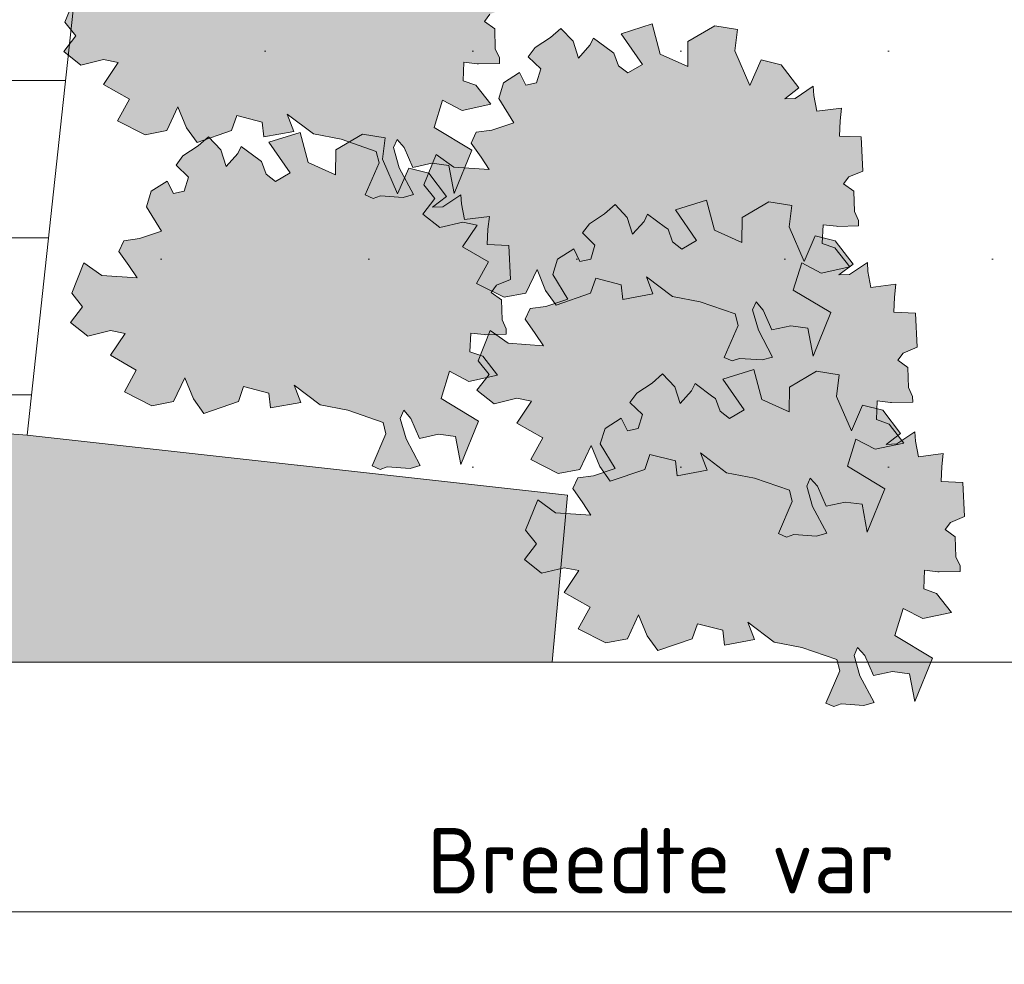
# Model space of a CAD drawing. Header units: metres. Extents: x 92403 to 95147, y 464428 to 465602.
# Tile 110 of 256: x 92440.49 to 92442.37, y 465187.68 to 465189.48. Entities that reach past the tile are written whole.
import ezdxf

# ---------------------------------------------------------------- set-up
doc = ezdxf.new("R2010")
doc.units = ezdxf.units.M
doc.layers.get('Defpoints').update_dxf_attribs({"linetype": 'CONTINUOUS'})
doc.layers.add('N-RO-GR-GROENSTROOK-A', color=7, linetype='CONTINUOUS', lineweight=0, true_color=0x5de817, transparency=0.7)
doc.layers.add('X-XX-AL-M', color=7, linetype='CONTINUOUS', lineweight=18)
doc.layers.add('X-XX-AL-RMB - profiel', color=7, linetype='CONTINUOUS', lineweight=9)
doc.styles.add('NLCS-ISO-M50-T25', font='NLCS-ISO.ttf', dxfattribs={"height": 0.125})
doc.dimstyles.new('NLCS-M50-T25-PIJL_L2_H1', dxfattribs={"dimscale": 0.05, "dimtxt": 2.5, "dimasz": 2.5, "dimexe": 2, "dimexo": 2, "dimgap": 0.7, "dimtad": 1, "dimzin": 0, "dimdsep": 46, "dimtxsty": 'NLCS-ISO-M50-T25', "dimcen": 2.5, "dimdle": 2, "dimclrd": 256, "dimclre": 256, "dimclrt": 256, "dimadec": 1, "dimazin": 0, "dimtfac": 1, "dimtdec": 3, "dimtofl": 0, "dimtmove": 0, "dimatfit": 3, "dimfxl": 2, "dimfxlon": 1, "dimtfillclr": 256, "dimtolj": 1, "dimtzin": 0, "dimlwd": -1, "dimlwe": -1, "dimarcsym": 0})

# ---------------------------------------------------------------- blocks, each defined once
blk = doc.blocks.new('*D164')
at = {"layer": 'Defpoints', "color": 0, "transparency": 16777216}
for p in [(92438.2919, 465189.2344), (92445.1381, 465189.2344), (92445.1381, 465187.7805)]:
    blk.add_point(p, dxfattribs=at)
at = {"layer": 'X-XX-AL-M', "transparency": 16777216}
for p, q in [((92438.2919, 465187.8805), (92438.2919, 465187.6805)), ((92445.1381, 465187.8805), (92445.1381, 465187.6805)), ((92438.4169, 465187.7805), (92445.0131, 465187.7805))]:
    blk.add_line(p, q, dxfattribs=at)
for points in [[(92438.4169, 465187.8013), (92438.4169, 465187.7597), (92438.2919, 465187.7805)], [(92445.0131, 465187.8013), (92445.0131, 465187.7597), (92445.1381, 465187.7805)]]:
    blk.add_solid(points, dxfattribs=at)
at = {"layer": 'X-XX-AL-M', "transparency": 16777216, "insert": (92441.715, 465187.8781), "char_height": 0.125, "attachment_point": 5, "style": 'NLCS-ISO-M50-T25'}
blk.add_mtext('\\A1;Breedte var', dxfattribs=at)

msp = doc.modelspace()

# ---------------------------------------------------------------- hatches: boundary and pattern name
at = {"layer": 'N-RO-GR-GROENSTROOK-A', "transparency": 33554508}
h = msp.add_hatch(color=256, dxfattribs=at)
h.dxf.hatch_style = 1
h.paths.add_polyline_path([(92441.051225, 465189.264734), (92441.104405, 465189.254599), (92441.171282, 465189.231593), (92441.176659, 465189.209598), (92441.150315, 465189.148485), (92441.165594, 465189.141899), (92441.179354, 465189.146625), (92441.222911, 465189.143834), (92441.242327, 465189.149319), (92441.21532, 465189.200393), (92441.20435, 465189.239224), (92441.210936, 465189.254503), (92441.224525, 465189.239054), (92441.241151, 465189.200981), (92441.277534, 465189.208743), (92441.30978, 465189.204435), (92441.31982, 465189.151084), (92441.353622, 465189.234143), (92441.282087, 465189.277207), (92441.298043, 465189.329044), (92441.335188, 465189.309499), (92441.389787, 465189.321402), (92441.361659, 465189.357671), (92441.337314, 465189.366286), (92441.338804, 465189.401838), (92441.36429, 465189.398877), (92441.366355, 465189.398637), (92441.406584, 465189.399521), (92441.406351, 465189.410162), (92441.398643, 465189.427219), (92441.397392, 465189.465636), (92441.377949, 465189.479544), (92441.388141, 465189.493127), (92441.414877, 465189.504315), (92441.411617, 465189.569264), (92441.370339, 465189.570994), (92441.371549, 465189.59988), (92441.374391, 465189.624246), (92441.326813, 465189.618384), (92441.321047, 465189.648348), (92441.319964, 465189.665938), (92441.285709, 465189.642889), (92441.265648, 465189.642028), (92441.292783, 465189.662757), (92441.258753, 465189.707129), (92441.2204, 465189.716593), (92441.199101, 465189.667599), (92441.1704, 465189.733615), (92441.175495, 465189.774515), (92441.132099, 465189.781571), (92441.0809, 465189.751376), (92441.080475, 465189.703995), (92441.028137, 465189.727269), (92441.012866, 465189.784866), (92440.953571, 465189.76627), (92440.994024, 465189.707618), (92440.966037, 465189.691376), (92440.948152, 465189.705219), (92440.939538, 465189.72928), (92440.934488, 465189.732896), (92440.900432, 465189.758022), (92440.893874, 465189.744287), (92440.871783, 465189.719811), (92440.86168, 465189.75179), (92440.838263, 465189.77634), (92440.818285, 465189.758846), (92440.789403, 465189.739892), (92440.776175, 465189.722116), (92440.799918, 465189.699124), (92440.791774, 465189.672361), (92440.771305, 465189.667982), (92440.759311, 465189.692053), (92440.728579, 465189.672391), (92440.719542, 465189.642916), (92440.74827, 465189.596147), (92440.706334, 465189.582192), (92440.676519, 465189.578204), (92440.66681, 465189.55753), (92440.685965, 465189.530541), (92440.701627, 465189.507102), (92440.634199, 465189.511629), (92440.600104, 465189.535841), (92440.576881, 465189.478155), (92440.597626, 465189.451884), (92440.574537, 465189.422213), (92440.607516, 465189.396215), (92440.650867, 465189.406706), (92440.678725, 465189.401218), (92440.650707, 465189.359445), (92440.70023, 465189.331052), (92440.677444, 465189.289977), (92440.729899, 465189.263293), (92440.771318, 465189.271116), (92440.792733, 465189.316701), (92440.809258, 465189.276597), (92440.829147, 465189.248528), (92440.895112, 465189.271165), (92440.90489, 465189.299692), (92440.953519, 465189.28718), (92440.95676, 465189.259024), (92441.014163, 465189.269712), (92441.001502, 465189.302714), (92441.051237, 465189.26475)])
h = msp.add_hatch(color=256, dxfattribs=at)
h.dxf.hatch_style = 1
h.paths.add_polyline_path([(92441.736711, 465188.954509), (92441.789891, 465188.944374), (92441.856768, 465188.921368), (92441.862145, 465188.899373), (92441.835801, 465188.83826), (92441.85108, 465188.831674), (92441.86484, 465188.8364), (92441.908397, 465188.83361), (92441.927813, 465188.839095), (92441.900806, 465188.890168), (92441.889836, 465188.929), (92441.896422, 465188.944278), (92441.910012, 465188.928829), (92441.926637, 465188.890756), (92441.963021, 465188.898518), (92441.995266, 465188.89421), (92442.005306, 465188.840859), (92442.039108, 465188.923918), (92441.967573, 465188.966982), (92441.983529, 465189.018819), (92442.020674, 465188.999274), (92442.075273, 465189.011177), (92442.047145, 465189.047446), (92442.0228, 465189.056061), (92442.02429, 465189.091613), (92442.049776, 465189.088653), (92442.051841, 465189.088413), (92442.09207, 465189.089296), (92442.091837, 465189.099937), (92442.084129, 465189.116994), (92442.082878, 465189.155411), (92442.063436, 465189.169319), (92442.073627, 465189.182902), (92442.100363, 465189.19409), (92442.097103, 465189.259039), (92442.055825, 465189.260769), (92442.057036, 465189.289655), (92442.059877, 465189.314021), (92442.012299, 465189.308159), (92442.006533, 465189.338123), (92442.00545, 465189.355714), (92441.971195, 465189.332664), (92441.951134, 465189.331803), (92441.978269, 465189.352532), (92441.944239, 465189.396905), (92441.905886, 465189.406368), (92441.884588, 465189.357374), (92441.855886, 465189.42339), (92441.860981, 465189.46429), (92441.817585, 465189.471346), (92441.766387, 465189.441151), (92441.765961, 465189.39377), (92441.713623, 465189.417044), (92441.698352, 465189.474641), (92441.639057, 465189.456045), (92441.679511, 465189.397393), (92441.651523, 465189.381152), (92441.633638, 465189.394995), (92441.625024, 465189.419055), (92441.619974, 465189.422671), (92441.585918, 465189.447797), (92441.579361, 465189.434062), (92441.557269, 465189.409586), (92441.547166, 465189.441565), (92441.523749, 465189.466115), (92441.503771, 465189.448621), (92441.474889, 465189.429668), (92441.461661, 465189.411891), (92441.485404, 465189.388899), (92441.47726, 465189.362137), (92441.456792, 465189.357757), (92441.444797, 465189.381828), (92441.414065, 465189.362166), (92441.405028, 465189.332692), (92441.433756, 465189.285922), (92441.39182, 465189.271967), (92441.362005, 465189.267979), (92441.352297, 465189.247306), (92441.371451, 465189.220316), (92441.387113, 465189.196877), (92441.319685, 465189.201405), (92441.28559, 465189.225616), (92441.262367, 465189.16793), (92441.283112, 465189.14166), (92441.260023, 465189.111988), (92441.293002, 465189.08599), (92441.336353, 465189.096482), (92441.364211, 465189.090993), (92441.336193, 465189.049221), (92441.385717, 465189.020827), (92441.36293, 465188.979752), (92441.415386, 465188.953069), (92441.456804, 465188.960891), (92441.47822, 465189.006476), (92441.494744, 465188.966372), (92441.514633, 465188.938304), (92441.580599, 465188.960941), (92441.590376, 465188.989468), (92441.639005, 465188.976955), (92441.642246, 465188.948799), (92441.699649, 465188.959487), (92441.686988, 465188.992489), (92441.736724, 465188.954525)])
h = msp.add_hatch(color=256, dxfattribs=at)
h.dxf.hatch_style = 1
h.paths.add_polyline_path([(92441.064155, 465188.747695), (92441.117335, 465188.737559), (92441.184212, 465188.714554), (92441.189589, 465188.692559), (92441.163245, 465188.631445), (92441.178524, 465188.624859), (92441.192284, 465188.629585), (92441.235841, 465188.626795), (92441.255257, 465188.63228), (92441.22825, 465188.683353), (92441.21728, 465188.722185), (92441.223866, 465188.737463), (92441.237455, 465188.722014), (92441.254081, 465188.683941), (92441.290464, 465188.691704), (92441.32271, 465188.687395), (92441.33275, 465188.634044), (92441.366552, 465188.717104), (92441.295017, 465188.760168), (92441.310973, 465188.812004), (92441.348118, 465188.792459), (92441.402717, 465188.804362), (92441.374589, 465188.840632), (92441.350244, 465188.849246), (92441.351734, 465188.884798), (92441.37722, 465188.881838), (92441.379285, 465188.881598), (92441.419514, 465188.882482), (92441.419281, 465188.893122), (92441.411573, 465188.91018), (92441.410322, 465188.948596), (92441.390879, 465188.962505), (92441.401071, 465188.976088), (92441.427807, 465188.987275), (92441.424547, 465189.052225), (92441.383269, 465189.053955), (92441.384479, 465189.082841), (92441.387321, 465189.107207), (92441.339743, 465189.101344), (92441.333977, 465189.131308), (92441.332894, 465189.148899), (92441.298639, 465189.12585), (92441.278578, 465189.124988), (92441.305713, 465189.145717), (92441.271683, 465189.19009), (92441.23333, 465189.199554), (92441.212031, 465189.15056), (92441.18333, 465189.216576), (92441.188425, 465189.257476), (92441.145029, 465189.264532), (92441.09383, 465189.234336), (92441.093405, 465189.186956), (92441.041067, 465189.21023), (92441.025796, 465189.267826), (92440.966501, 465189.249231), (92441.006954, 465189.190579), (92440.978967, 465189.174337), (92440.961082, 465189.18818), (92440.952468, 465189.21224), (92440.947418, 465189.215856), (92440.913362, 465189.240983), (92440.906804, 465189.227248), (92440.884713, 465189.202772), (92440.87461, 465189.234751), (92440.851193, 465189.2593), (92440.831215, 465189.241807), (92440.802333, 465189.222853), (92440.789105, 465189.205076), (92440.812848, 465189.182084), (92440.804704, 465189.155322), (92440.784235, 465189.150942), (92440.772241, 465189.175013), (92440.741509, 465189.155352), (92440.732472, 465189.125877), (92440.7612, 465189.079108), (92440.719264, 465189.065153), (92440.689449, 465189.061165), (92440.67974, 465189.040491), (92440.698895, 465189.013501), (92440.714557, 465188.990062), (92440.647129, 465188.99459), (92440.613034, 465189.018802), (92440.589811, 465188.961116), (92440.610556, 465188.934845), (92440.587467, 465188.905174), (92440.620446, 465188.879176), (92440.663797, 465188.889667), (92440.691655, 465188.884179), (92440.663637, 465188.842406), (92440.71316, 465188.814013), (92440.690374, 465188.772937), (92440.742829, 465188.746254), (92440.784248, 465188.754077), (92440.805663, 465188.799661), (92440.822188, 465188.759557), (92440.842077, 465188.731489), (92440.908043, 465188.754126), (92440.91782, 465188.782653), (92440.966449, 465188.77014), (92440.96969, 465188.741984), (92441.027093, 465188.752672), (92441.014432, 465188.785675), (92441.064167, 465188.747711)])
h = msp.add_hatch(color=256, dxfattribs=at)
h.dxf.hatch_style = 1
h.paths.add_polyline_path([(92441.840183, 465188.618433), (92441.893363, 465188.608298), (92441.96024, 465188.585293), (92441.965617, 465188.563297), (92441.939273, 465188.502184), (92441.954551, 465188.495598), (92441.968311, 465188.500324), (92442.011869, 465188.497534), (92442.031285, 465188.503019), (92442.004278, 465188.554092), (92441.993308, 465188.592924), (92441.999894, 465188.608202), (92442.013483, 465188.592753), (92442.030109, 465188.55468), (92442.066492, 465188.562442), (92442.098738, 465188.558134), (92442.108777, 465188.504783), (92442.142579, 465188.587843), (92442.071045, 465188.630907), (92442.087001, 465188.682743), (92442.124146, 465188.663198), (92442.178745, 465188.675101), (92442.150617, 465188.711371), (92442.126271, 465188.719985), (92442.127761, 465188.755537), (92442.153248, 465188.752577), (92442.155313, 465188.752337), (92442.195542, 465188.75322), (92442.195308, 465188.763861), (92442.1876, 465188.780919), (92442.18635, 465188.819335), (92442.166907, 465188.833243), (92442.177099, 465188.846826), (92442.203835, 465188.858014), (92442.200575, 465188.922964), (92442.159297, 465188.924693), (92442.160507, 465188.953579), (92442.163349, 465188.977945), (92442.115771, 465188.972083), (92442.110005, 465189.002047), (92442.108921, 465189.019638), (92442.074667, 465188.996588), (92442.054605, 465188.995727), (92442.081741, 465189.016456), (92442.047711, 465189.060829), (92442.009358, 465189.070292), (92441.988059, 465189.021298), (92441.959358, 465189.087314), (92441.964452, 465189.128214), (92441.921057, 465189.135271), (92441.869858, 465189.105075), (92441.869433, 465189.057694), (92441.817094, 465189.080968), (92441.801824, 465189.138565), (92441.742529, 465189.119969), (92441.782982, 465189.061317), (92441.754994, 465189.045076), (92441.73711, 465189.058919), (92441.728495, 465189.082979), (92441.723446, 465189.086595), (92441.689389, 465189.111722), (92441.682832, 465189.097986), (92441.660741, 465189.073511), (92441.650638, 465189.105489), (92441.627221, 465189.130039), (92441.607242, 465189.112545), (92441.578361, 465189.093592), (92441.565132, 465189.075815), (92441.588875, 465189.052823), (92441.580732, 465189.026061), (92441.560263, 465189.021681), (92441.548268, 465189.045752), (92441.517537, 465189.02609), (92441.508499, 465188.996616), (92441.537227, 465188.949846), (92441.495292, 465188.935891), (92441.465477, 465188.931904), (92441.455768, 465188.91123), (92441.474922, 465188.88424), (92441.490585, 465188.860801), (92441.423157, 465188.865329), (92441.389062, 465188.88954), (92441.365839, 465188.831855), (92441.386584, 465188.805584), (92441.363495, 465188.775912), (92441.396474, 465188.749915), (92441.439825, 465188.760406), (92441.467682, 465188.754917), (92441.439665, 465188.713145), (92441.489188, 465188.684751), (92441.466401, 465188.643676), (92441.518857, 465188.616993), (92441.560276, 465188.624815), (92441.581691, 465188.6704), (92441.598215, 465188.630296), (92441.618105, 465188.602228), (92441.68407, 465188.624865), (92441.693848, 465188.653392), (92441.742477, 465188.640879), (92441.745718, 465188.612723), (92441.803121, 465188.623411), (92441.79046, 465188.656413), (92441.840195, 465188.618449)])
h = msp.add_hatch(color=256, dxfattribs=at)
h.dxf.hatch_style = 1
h.paths.add_polyline_path([(92441.930718, 465188.295283), (92441.983898, 465188.285148), (92442.050775, 465188.262142), (92442.056152, 465188.240147), (92442.029808, 465188.179034), (92442.045087, 465188.172448), (92442.058847, 465188.177174), (92442.102404, 465188.174383), (92442.12182, 465188.179868), (92442.094813, 465188.230942), (92442.083843, 465188.269773), (92442.090429, 465188.285052), (92442.104018, 465188.269603), (92442.120644, 465188.23153), (92442.157027, 465188.239292), (92442.189273, 465188.234984), (92442.199313, 465188.181633), (92442.233115, 465188.264692), (92442.16158, 465188.307756), (92442.177536, 465188.359593), (92442.214681, 465188.340048), (92442.26928, 465188.351951), (92442.241152, 465188.38822), (92442.216807, 465188.396835), (92442.218297, 465188.432387), (92442.243783, 465188.429426), (92442.245848, 465188.429186), (92442.286077, 465188.43007), (92442.285844, 465188.440711), (92442.278136, 465188.457768), (92442.276885, 465188.496185), (92442.257443, 465188.510093), (92442.267634, 465188.523676), (92442.29437, 465188.534864), (92442.29111, 465188.599813), (92442.249832, 465188.601543), (92442.251043, 465188.630429), (92442.253884, 465188.654795), (92442.206306, 465188.648933), (92442.20054, 465188.678897), (92442.199457, 465188.696487), (92442.165202, 465188.673438), (92442.145141, 465188.672577), (92442.172276, 465188.693306), (92442.138246, 465188.737678), (92442.099893, 465188.747142), (92442.078595, 465188.698148), (92442.049893, 465188.764164), (92442.054988, 465188.805064), (92442.011592, 465188.81212), (92441.960394, 465188.781925), (92441.959968, 465188.734544), (92441.90763, 465188.757818), (92441.892359, 465188.815415), (92441.833064, 465188.796819), (92441.873517, 465188.738167), (92441.84553, 465188.721925), (92441.827645, 465188.735768), (92441.819031, 465188.759829), (92441.813981, 465188.763445), (92441.779925, 465188.788571), (92441.773368, 465188.774836), (92441.751276, 465188.75036), (92441.741173, 465188.782339), (92441.717756, 465188.806889), (92441.697778, 465188.789395), (92441.668896, 465188.770441), (92441.655668, 465188.752665), (92441.679411, 465188.729673), (92441.671267, 465188.70291), (92441.650798, 465188.698531), (92441.638804, 465188.722602), (92441.608072, 465188.70294), (92441.599035, 465188.673465), (92441.627763, 465188.626696), (92441.585827, 465188.612741), (92441.556012, 465188.608753), (92441.546304, 465188.588079), (92441.565458, 465188.56109), (92441.58112, 465188.537651), (92441.513692, 465188.542178), (92441.479597, 465188.56639), (92441.456374, 465188.508704), (92441.477119, 465188.482433), (92441.45403, 465188.452762), (92441.487009, 465188.426764), (92441.53036, 465188.437255), (92441.558218, 465188.431767), (92441.5302, 465188.389994), (92441.579724, 465188.361601), (92441.556937, 465188.320526), (92441.609393, 465188.293842), (92441.650811, 465188.301665), (92441.672227, 465188.34725), (92441.688751, 465188.307146), (92441.70864, 465188.279077), (92441.774606, 465188.301714), (92441.784383, 465188.330241), (92441.833012, 465188.317729), (92441.836253, 465188.289573), (92441.893656, 465188.300261), (92441.880995, 465188.333263), (92441.93073, 465188.295299)])
at = {"layer": 'X-XX-AL-RMB - profiel', "true_color": 0x1a4a17, "transparency": 33554687}
h = msp.add_hatch(dxfattribs=at)
h.set_pattern_fill('AGR-GRAS_SPORTVELD', color=99, scale=0.5, pattern_type=2)
h.set_pattern_definition([(0, (-2038.9054, 1692.20667), (0.1984375, 0.396875), [0, -0.396875])])
h.paths.add_polyline_path([(92445.133918, 465192.122691), (92438.433918, 465192.122691), (92438.433918, 465188.256892), (92438.85996, 465188.256892), (92438.876542, 465189.818887), (92440.626838, 465189.818887), (92440.504564, 465188.689986), (92441.536313, 465188.575801), (92441.50732, 465188.256892), (92445.133918, 465188.256892)])
at = {"layer": 'X-XX-AL-RMB - profiel', "true_color": 0x000000}
h = msp.add_hatch(dxfattribs=at)
h.set_pattern_fill('AVH-TEGEL_300X300_HALFST', color=18, pattern_type=2)
h.set_pattern_definition([(0, (92421.57112, 465280.41656), (0.3, 0.15), [0.3, -0.3]), (90, (92421.57112, 465280.41656), (-0.3, 2e-17), [])])
h.paths.add_polyline_path([(92440.626838, 465189.818887), (92438.876542, 465189.818887), (92438.876542, 465188.256892), (92439.064799, 465188.256892), (92439.111534, 465188.794894), (92440.504564, 465188.689986)])
at = {"layer": 'X-XX-AL-RMB - profiel', "true_color": 0xc7c7c7, "transparency": 33554687}
h = msp.add_hatch(color=9, dxfattribs=at)
h.dxf.hatch_style = 1
h.paths.add_polyline_path([(92439.064799, 465188.256892), (92439.111534, 465188.794894), (92440.504564, 465188.689986), (92441.536313, 465188.575801), (92441.50732, 465188.256892)])

# ---------------------------------------------------------------- linework, layer by layer
at = {"layer": 'X-XX-AL-RMB - profiel'}
msp.add_lwpolyline([(92464.086302, 465192.122691), (92421.372167, 465192.122691), (92421.372167, 465188.256892), (92464.086302, 465188.256892)], close=True, dxfattribs=at)
for points in [[(92440.504564, 465188.689986), (92440.626838, 465189.818887), (92438.876542, 465189.818887)], [(92440.504564, 465188.689986), (92439.111534, 465188.794894), (92439.064799, 465188.256892)], [(92441.50732, 465188.256892), (92441.536313, 465188.575801), (92440.504564, 465188.689986)]]:
    msp.add_lwpolyline(points, dxfattribs=at)
at = {"layer": 'X-XX-AL-RMB - profiel', "color": 251}
msp.add_lwpolyline([(92440.600104, 465189.535841), (92440.576881, 465189.478155), (92440.597626, 465189.451884), (92440.574537, 465189.422213), (92440.607516, 465189.396215), (92440.650867, 465189.406706), (92440.678725, 465189.401218), (92440.650707, 465189.359445), (92440.70023, 465189.331052), (92440.677444, 465189.289977), (92440.729899, 465189.263293), (92440.771318, 465189.271116), (92440.792733, 465189.316701), (92440.809258, 465189.276597), (92440.829147, 465189.248528), (92440.895112, 465189.271165), (92440.90489, 465189.299692), (92440.953519, 465189.28718), (92440.95676, 465189.259024), (92441.014163, 465189.269712), (92441.001502, 465189.302714), (92441.051237, 465189.26475), (92441.051225, 465189.264734), (92441.104405, 465189.254599), (92441.171282, 465189.231593), (92441.176659, 465189.209598), (92441.150315, 465189.148485), (92441.165594, 465189.141899), (92441.179354, 465189.146625), (92441.222911, 465189.143834), (92441.242327, 465189.149319), (92441.21532, 465189.200393), (92441.20435, 465189.239224), (92441.210936, 465189.254503), (92441.224525, 465189.239054), (92441.241151, 465189.200981), (92441.277534, 465189.208743), (92441.30978, 465189.204435), (92441.31982, 465189.151084), (92441.353622, 465189.234143), (92441.282087, 465189.277207), (92441.298043, 465189.329044), (92441.335188, 465189.309499), (92441.389787, 465189.321402), (92441.361659, 465189.357671), (92441.337314, 465189.366286), (92441.338804, 465189.401838), (92441.36429, 465189.398877), (92441.366355, 465189.398637), (92441.406584, 465189.399521), (92441.406351, 465189.410162), (92441.398643, 465189.427219), (92441.397392, 465189.465636), (92441.377949, 465189.479544), (92441.388141, 465189.493127)], dxfattribs=at)
for points in [[(92441.736711, 465188.954509), (92441.789891, 465188.944374), (92441.856768, 465188.921368), (92441.862145, 465188.899373), (92441.835801, 465188.83826), (92441.85108, 465188.831674), (92441.86484, 465188.8364), (92441.908397, 465188.83361), (92441.927813, 465188.839095), (92441.900806, 465188.890168), (92441.889836, 465188.929), (92441.896422, 465188.944278), (92441.910012, 465188.928829), (92441.926637, 465188.890756), (92441.963021, 465188.898518), (92441.995266, 465188.89421), (92442.005306, 465188.840859), (92442.039108, 465188.923918), (92441.967573, 465188.966982), (92441.983529, 465189.018819), (92442.020674, 465188.999274), (92442.075273, 465189.011177), (92442.047145, 465189.047446), (92442.0228, 465189.056061), (92442.02429, 465189.091613), (92442.049776, 465189.088653), (92442.051841, 465189.088413), (92442.09207, 465189.089296), (92442.091837, 465189.099937), (92442.084129, 465189.116994), (92442.082878, 465189.155411), (92442.063436, 465189.169319), (92442.073627, 465189.182902), (92442.100363, 465189.19409), (92442.097103, 465189.259039), (92442.055825, 465189.260769), (92442.057036, 465189.289655), (92442.059877, 465189.314021), (92442.012299, 465189.308159), (92442.006533, 465189.338123), (92442.00545, 465189.355714), (92441.971195, 465189.332664), (92441.951134, 465189.331803), (92441.978269, 465189.352532), (92441.944239, 465189.396905), (92441.905886, 465189.406368), (92441.884588, 465189.357374), (92441.855886, 465189.42339), (92441.860981, 465189.46429), (92441.817585, 465189.471346), (92441.766387, 465189.441151), (92441.765961, 465189.39377), (92441.713623, 465189.417044), (92441.698352, 465189.474641), (92441.639057, 465189.456045), (92441.679511, 465189.397393), (92441.651523, 465189.381152), (92441.633638, 465189.394995), (92441.625024, 465189.419055), (92441.619974, 465189.422671), (92441.585918, 465189.447797), (92441.579361, 465189.434062), (92441.557269, 465189.409586), (92441.547166, 465189.441565), (92441.523749, 465189.466115), (92441.503771, 465189.448621), (92441.474889, 465189.429668), (92441.461661, 465189.411891), (92441.485404, 465189.388899), (92441.47726, 465189.362137), (92441.456792, 465189.357757), (92441.444797, 465189.381828), (92441.414065, 465189.362166), (92441.405028, 465189.332692), (92441.433756, 465189.285922), (92441.39182, 465189.271967), (92441.362005, 465189.267979), (92441.352297, 465189.247306), (92441.371451, 465189.220316), (92441.387113, 465189.196877), (92441.319685, 465189.201405), (92441.28559, 465189.225616), (92441.262367, 465189.16793), (92441.283112, 465189.14166), (92441.260023, 465189.111988), (92441.293002, 465189.08599), (92441.336353, 465189.096482), (92441.364211, 465189.090993), (92441.336193, 465189.049221), (92441.385717, 465189.020827), (92441.36293, 465188.979752), (92441.415386, 465188.953069), (92441.456804, 465188.960891), (92441.47822, 465189.006476), (92441.494744, 465188.966372), (92441.514633, 465188.938304), (92441.580599, 465188.960941), (92441.590376, 465188.989468), (92441.639005, 465188.976955), (92441.642246, 465188.948799), (92441.699649, 465188.959487), (92441.686988, 465188.992489), (92441.736724, 465188.954525)], [(92441.064155, 465188.747695), (92441.117335, 465188.737559), (92441.184212, 465188.714554), (92441.189589, 465188.692559), (92441.163245, 465188.631445), (92441.178524, 465188.624859), (92441.192284, 465188.629585), (92441.235841, 465188.626795), (92441.255257, 465188.63228), (92441.22825, 465188.683353), (92441.21728, 465188.722185), (92441.223866, 465188.737463), (92441.237455, 465188.722014), (92441.254081, 465188.683941), (92441.290464, 465188.691704), (92441.32271, 465188.687395), (92441.33275, 465188.634044), (92441.366552, 465188.717104), (92441.295017, 465188.760168), (92441.310973, 465188.812004), (92441.348118, 465188.792459), (92441.402717, 465188.804362), (92441.374589, 465188.840632), (92441.350244, 465188.849246), (92441.351734, 465188.884798), (92441.37722, 465188.881838), (92441.379285, 465188.881598), (92441.419514, 465188.882482), (92441.419281, 465188.893122), (92441.411573, 465188.91018), (92441.410322, 465188.948596), (92441.390879, 465188.962505), (92441.401071, 465188.976088), (92441.427807, 465188.987275), (92441.424547, 465189.052225), (92441.383269, 465189.053955), (92441.384479, 465189.082841), (92441.387321, 465189.107207), (92441.339743, 465189.101344), (92441.333977, 465189.131308), (92441.332894, 465189.148899), (92441.298639, 465189.12585), (92441.278578, 465189.124988), (92441.305713, 465189.145717), (92441.271683, 465189.19009), (92441.23333, 465189.199554), (92441.212031, 465189.15056), (92441.18333, 465189.216576), (92441.188425, 465189.257476), (92441.145029, 465189.264532), (92441.09383, 465189.234336), (92441.093405, 465189.186956), (92441.041067, 465189.21023), (92441.025796, 465189.267826), (92440.966501, 465189.249231), (92441.006954, 465189.190579), (92440.978967, 465189.174337), (92440.961082, 465189.18818), (92440.952468, 465189.21224), (92440.947418, 465189.215856), (92440.913362, 465189.240983), (92440.906804, 465189.227248), (92440.884713, 465189.202772), (92440.87461, 465189.234751), (92440.851193, 465189.2593), (92440.831215, 465189.241807), (92440.802333, 465189.222853), (92440.789105, 465189.205076), (92440.812848, 465189.182084), (92440.804704, 465189.155322), (92440.784235, 465189.150942), (92440.772241, 465189.175013), (92440.741509, 465189.155352), (92440.732472, 465189.125877), (92440.7612, 465189.079108), (92440.719264, 465189.065153), (92440.689449, 465189.061165), (92440.67974, 465189.040491), (92440.698895, 465189.013501), (92440.714557, 465188.990062), (92440.647129, 465188.99459), (92440.613034, 465189.018802), (92440.589811, 465188.961116), (92440.610556, 465188.934845), (92440.587467, 465188.905174), (92440.620446, 465188.879176), (92440.663797, 465188.889667), (92440.691655, 465188.884179), (92440.663637, 465188.842406), (92440.71316, 465188.814013), (92440.690374, 465188.772937), (92440.742829, 465188.746254), (92440.784248, 465188.754077), (92440.805663, 465188.799661), (92440.822188, 465188.759557), (92440.842077, 465188.731489), (92440.908043, 465188.754126), (92440.91782, 465188.782653), (92440.966449, 465188.77014), (92440.96969, 465188.741984), (92441.027093, 465188.752672), (92441.014432, 465188.785675), (92441.064167, 465188.747711)], [(92441.840183, 465188.618433), (92441.893363, 465188.608298), (92441.96024, 465188.585293), (92441.965617, 465188.563297), (92441.939273, 465188.502184), (92441.954551, 465188.495598), (92441.968311, 465188.500324), (92442.011869, 465188.497534), (92442.031285, 465188.503019), (92442.004278, 465188.554092), (92441.993308, 465188.592924), (92441.999894, 465188.608202), (92442.013483, 465188.592753), (92442.030109, 465188.55468), (92442.066492, 465188.562442), (92442.098738, 465188.558134), (92442.108777, 465188.504783), (92442.142579, 465188.587843), (92442.071045, 465188.630907), (92442.087001, 465188.682743), (92442.124146, 465188.663198), (92442.178745, 465188.675101), (92442.150617, 465188.711371), (92442.126271, 465188.719985), (92442.127761, 465188.755537), (92442.153248, 465188.752577), (92442.155313, 465188.752337), (92442.195542, 465188.75322), (92442.195308, 465188.763861), (92442.1876, 465188.780919), (92442.18635, 465188.819335), (92442.166907, 465188.833243), (92442.177099, 465188.846826), (92442.203835, 465188.858014), (92442.200575, 465188.922964), (92442.159297, 465188.924693), (92442.160507, 465188.953579), (92442.163349, 465188.977945), (92442.115771, 465188.972083), (92442.110005, 465189.002047), (92442.108921, 465189.019638), (92442.074667, 465188.996588), (92442.054605, 465188.995727), (92442.081741, 465189.016456), (92442.047711, 465189.060829), (92442.009358, 465189.070292), (92441.988059, 465189.021298), (92441.959358, 465189.087314), (92441.964452, 465189.128214), (92441.921057, 465189.135271), (92441.869858, 465189.105075), (92441.869433, 465189.057694), (92441.817094, 465189.080968), (92441.801824, 465189.138565), (92441.742529, 465189.119969), (92441.782982, 465189.061317), (92441.754994, 465189.045076), (92441.73711, 465189.058919), (92441.728495, 465189.082979), (92441.723446, 465189.086595), (92441.689389, 465189.111722), (92441.682832, 465189.097986), (92441.660741, 465189.073511), (92441.650638, 465189.105489), (92441.627221, 465189.130039), (92441.607242, 465189.112545), (92441.578361, 465189.093592), (92441.565132, 465189.075815), (92441.588875, 465189.052823), (92441.580732, 465189.026061), (92441.560263, 465189.021681), (92441.548268, 465189.045752), (92441.517537, 465189.02609), (92441.508499, 465188.996616), (92441.537227, 465188.949846), (92441.495292, 465188.935891), (92441.465477, 465188.931904), (92441.455768, 465188.91123), (92441.474922, 465188.88424), (92441.490585, 465188.860801), (92441.423157, 465188.865329), (92441.389062, 465188.88954), (92441.365839, 465188.831855), (92441.386584, 465188.805584), (92441.363495, 465188.775912), (92441.396474, 465188.749915), (92441.439825, 465188.760406), (92441.467682, 465188.754917), (92441.439665, 465188.713145), (92441.489188, 465188.684751), (92441.466401, 465188.643676), (92441.518857, 465188.616993), (92441.560276, 465188.624815), (92441.581691, 465188.6704), (92441.598215, 465188.630296), (92441.618105, 465188.602228), (92441.68407, 465188.624865), (92441.693848, 465188.653392), (92441.742477, 465188.640879), (92441.745718, 465188.612723), (92441.803121, 465188.623411), (92441.79046, 465188.656413), (92441.840195, 465188.618449)], [(92441.930718, 465188.295283), (92441.983898, 465188.285148), (92442.050775, 465188.262142), (92442.056152, 465188.240147), (92442.029808, 465188.179034), (92442.045087, 465188.172448), (92442.058847, 465188.177174), (92442.102404, 465188.174383), (92442.12182, 465188.179868), (92442.094813, 465188.230942), (92442.083843, 465188.269773), (92442.090429, 465188.285052), (92442.104018, 465188.269603), (92442.120644, 465188.23153), (92442.157027, 465188.239292), (92442.189273, 465188.234984), (92442.199313, 465188.181633), (92442.233115, 465188.264692), (92442.16158, 465188.307756), (92442.177536, 465188.359593), (92442.214681, 465188.340048), (92442.26928, 465188.351951), (92442.241152, 465188.38822), (92442.216807, 465188.396835), (92442.218297, 465188.432387), (92442.243783, 465188.429426), (92442.245848, 465188.429186), (92442.286077, 465188.43007), (92442.285844, 465188.440711), (92442.278136, 465188.457768), (92442.276885, 465188.496185), (92442.257443, 465188.510093), (92442.267634, 465188.523676), (92442.29437, 465188.534864), (92442.29111, 465188.599813), (92442.249832, 465188.601543), (92442.251043, 465188.630429), (92442.253884, 465188.654795), (92442.206306, 465188.648933), (92442.20054, 465188.678897), (92442.199457, 465188.696487), (92442.165202, 465188.673438), (92442.145141, 465188.672577), (92442.172276, 465188.693306), (92442.138246, 465188.737678), (92442.099893, 465188.747142), (92442.078595, 465188.698148), (92442.049893, 465188.764164), (92442.054988, 465188.805064), (92442.011592, 465188.81212), (92441.960394, 465188.781925), (92441.959968, 465188.734544), (92441.90763, 465188.757818), (92441.892359, 465188.815415), (92441.833064, 465188.796819), (92441.873517, 465188.738167), (92441.84553, 465188.721925), (92441.827645, 465188.735768), (92441.819031, 465188.759829), (92441.813981, 465188.763445), (92441.779925, 465188.788571), (92441.773368, 465188.774836), (92441.751276, 465188.75036), (92441.741173, 465188.782339), (92441.717756, 465188.806889), (92441.697778, 465188.789395), (92441.668896, 465188.770441), (92441.655668, 465188.752665), (92441.679411, 465188.729673), (92441.671267, 465188.70291), (92441.650798, 465188.698531), (92441.638804, 465188.722602), (92441.608072, 465188.70294), (92441.599035, 465188.673465), (92441.627763, 465188.626696), (92441.585827, 465188.612741), (92441.556012, 465188.608753), (92441.546304, 465188.588079), (92441.565458, 465188.56109), (92441.58112, 465188.537651), (92441.513692, 465188.542178), (92441.479597, 465188.56639), (92441.456374, 465188.508704), (92441.477119, 465188.482433), (92441.45403, 465188.452762), (92441.487009, 465188.426764), (92441.53036, 465188.437255), (92441.558218, 465188.431767), (92441.5302, 465188.389994), (92441.579724, 465188.361601), (92441.556937, 465188.320526), (92441.609393, 465188.293842), (92441.650811, 465188.301665), (92441.672227, 465188.34725), (92441.688751, 465188.307146), (92441.70864, 465188.279077), (92441.774606, 465188.301714), (92441.784383, 465188.330241), (92441.833012, 465188.317729), (92441.836253, 465188.289573), (92441.893656, 465188.300261), (92441.880995, 465188.333263), (92441.93073, 465188.295299)]]:
    msp.add_lwpolyline(points, close=True, dxfattribs=at)

# ---------------------------------------------------------------- dimensions: what is measured, and where the dimension line sits
at = {"layer": 'X-XX-AL-M'}
dim = msp.add_aligned_dim(p1=(92438.291918, 465189.234357), p2=(92445.138148, 465189.234357), distance=-1.45384, text='Breedte var', dimstyle='NLCS-M50-T25-PIJL_L2_H1', dxfattribs=at)
dim.commit()
dim.dimension.update_dxf_attribs({"geometry": '*D164', "text_midpoint": (92441.715033, 465187.878064)})

doc.saveas('drawing.dxf')
